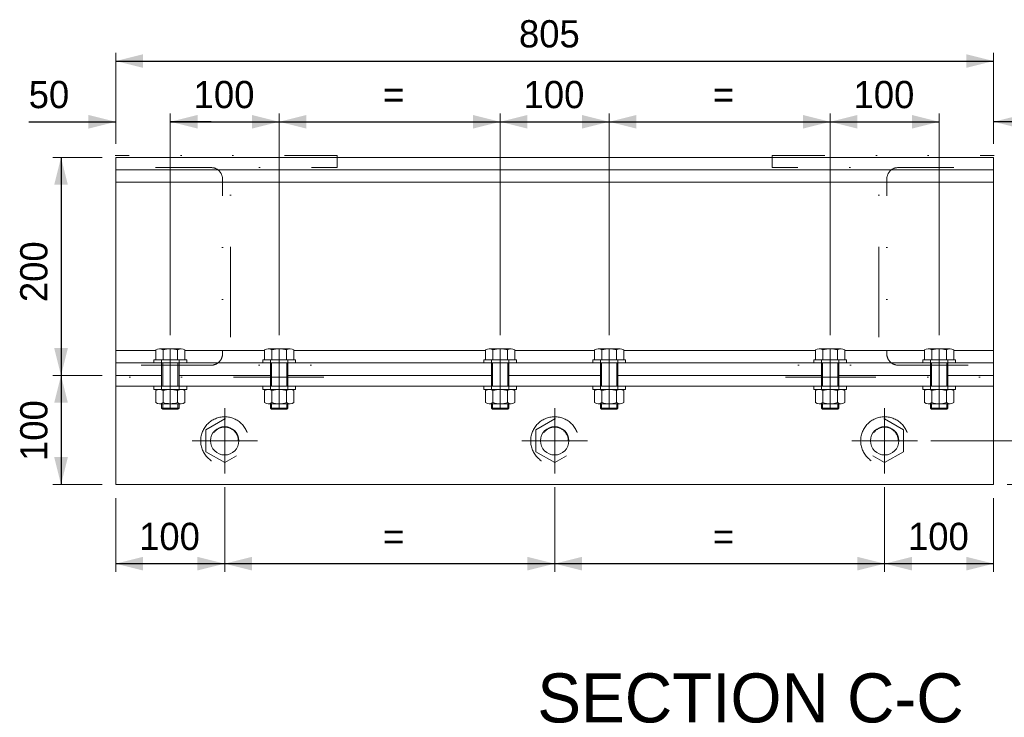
# Model space of a CAD drawing. Header units: millimetres. Extents: x -152903 to -144493, y -672002 to -666062.
# Tile 3 of 16: x -151505 to -150601, y -670699 to -670059. Entities that reach past the tile are written whole.
import ezdxf
from ezdxf.enums import TextEntityAlignment as Align

# ---------------------------------------------------------------- set-up
doc = ezdxf.new("R2010")
doc.units = ezdxf.units.MM
doc.header["$MEASUREMENT"] = 0
for name, pattern in [('DGN Style 1', [71.230208, 0.118519, -71.111688]), ('DGN Style 2', [118.519481, 71.111688, -47.407792]), ('DGN Style 4', [189.749688, 94.815584, -47.407792, 0.118519, -47.407792]), ('DGN Style 6', [225.424052, 0.118519, -47.407792, 82.963636, -47.407792, 0.118519, -47.407792])]:
    doc.linetypes.add(name, pattern=pattern)
doc.styles.add('Style-ENGINEERING', font='ENGINEERING.shx')
doc.styles.add('Style-ENGINEERING_0', font='ENGINEERING.shx')
doc.dimstyles.new('MetricMM', dxfattribs={"dimtxt": 3, "dimasz": 3, "dimexe": 1.5, "dimexo": 1.5, "dimgap": 1.5, "dimtad": 1, "dimdec": 0, "dimzin": 7, "dimtxsty": 'Style-ENGINEERING_0', "dimcen": 0.09, "dimclrd": 1, "dimclre": 1, "dimclrt": 7, "dimadec": 0, "dimazin": 3, "dimtfac": 1, "dimtdec": 0, "dimtofl": 0, "dimtmove": 0, "dimatfit": 3, "dimfxl": 1, "dimtzin": 7, "dimlwd": -1, "dimlwe": 0, "dimarcsym": 0})

# ---------------------------------------------------------------- blocks, each defined once
blk = doc.blocks.new('*D28')
at = {"color": 1, "linetype": 'Continuous', "lineweight": 0, "transparency": 16777216}
for p, q in [((-2718.99, -1141.28), (-2718.99, -1057.88)), ((-1913.59, -1141.28), (-1913.59, -1057.88))]:
    blk.add_line(p, q, dxfattribs=at)
at = {"color": 1, "linetype": 'Continuous', "transparency": 16777216}
blk.add_line((-2718.99, -1065.38), (-1913.59, -1065.38), dxfattribs=at)
at = {"color": 1, "linetype": 'Continuous', "lineweight": 0, "transparency": 16777216}
blk.add_solid([(-2693.99, -1071.63), (-2718.99, -1065.38), (-2693.99, -1059.13)], dxfattribs=at)
at = {"color": 1, "linetype": 'Continuous', "lineweight": 0, "transparency": 16777216, "extrusion": (0, 0, -1)}
blk.add_solid([(1938.59, -1059.13), (1913.59, -1065.38), (1938.59, -1071.63)], dxfattribs=at)
at = {"layer": 'Defpoints', "color": 5, "linetype": 'Continuous', "lineweight": 0, "transparency": 16777216}
for p in [(-2316.29, -1065.38), (-1913.59, -1065.38), (-2718.99, -1153.78), (-1913.59, -1153.78)]:
    blk.add_point(p, dxfattribs=at)
at = {"color": 7, "linetype": 'Continuous', "lineweight": 0, "transparency": 16777216, "style": 'Style-ENGINEERING'}
blk.add_text('805', height=25, dxfattribs=at).set_placement((-2349.07, -1040.38), align=Align.MIDDLE_LEFT)
blk = doc.blocks.new('*U59')
at = {"color": 7, "linetype": 'DGN Style 6', "lineweight": 0, "flags": 128}
blk.add_lwpolyline([(0, 19.94), (-17.31, 9.95), (-17.31, -10.04), (0, -20.04), (17.31, -10.04), (17.31, 9.95), (0, 19.94)], close=True, dxfattribs=at)
at = {"color": 7, "linetype": 'DGN Style 6', "lineweight": 0}
for radius in [22, 12.5]:
    blk.add_circle((0, -0.05), radius, dxfattribs=at)
blk = doc.blocks.new('H 203x203x46kgm')
at = {"color": 7, "linetype": 'DGN Style 6', "lineweight": 0, "flags": 128}
blk.add_lwpolyline([(101.6, 203.2), (101.6, 192.2), (13.85, 192.2, 0.414214), (3.65, 182), (3.65, 21.2, 0.414214), (13.85, 11), (101.6, 11), (101.6, 0), (-101.6, 0), (-101.6, 11), (-13.85, 11, 0.414214), (-3.65, 21.2), (-3.65, 182, 0.414214), (-13.85, 192.2), (-101.6, 192.2), (-101.6, 203.2), (101.6, 203.2)], format="xyb", close=True, dxfattribs=at)
blk = doc.blocks.new('H 203x203x46kgm_1')
at = {"color": 7, "linetype": 'DGN Style 6', "lineweight": 0, "extrusion": (0, 0, -1), "flags": 128}
blk.add_lwpolyline([(-101.6, 203.2), (-101.6, 192.2), (-13.85, 192.2, -0.414214), (-3.65, 182), (-3.65, 21.2, -0.414214), (-13.85, 11), (-101.6, 11), (-101.6, 0), (101.6, 0), (101.6, 11), (13.85, 11, -0.414214), (3.65, 21.2), (3.65, 182, -0.414214), (13.85, 192.2), (101.6, 192.2), (101.6, 203.2), (-101.6, 203.2)], format="xyb", close=True, dxfattribs=at)
blk = doc.blocks.new('*U62')
at = {"color": 7, "linetype": 'DGN Style 6', "lineweight": 0, "extrusion": (0, 0, -1), "flags": 128}
blk.add_lwpolyline([(0, 19.94), (17.31, 9.95), (17.31, -10.04), (0, -20.04), (-17.31, -10.04), (-17.31, 9.95), (0, 19.94)], close=True, dxfattribs=at)
at = {"color": 7, "linetype": 'DGN Style 6', "lineweight": 0, "extrusion": (0, 0, -1)}
for radius in [22, 12.5]:
    blk.add_circle((0, -0.05), radius, dxfattribs=at)
blk = doc.blocks.new('*U63')
at = {"color": 7, "linetype": 'DGN Style 6', "lineweight": 0, "extrusion": (0, 0, -1), "flags": 128}
blk.add_lwpolyline([(0, 19.94), (17.31, 9.95), (17.31, -10.04), (0, -20.04), (-17.31, -10.04), (-17.31, 9.95), (0, 19.94)], close=True, dxfattribs=at)
at = {"color": 7, "linetype": 'DGN Style 6', "lineweight": 0, "extrusion": (0, 0, -1)}
for radius in [22, 12.5]:
    blk.add_circle((0, -0.05), radius, dxfattribs=at)
blk = doc.blocks.new('*D64')
at = {"color": 1, "linetype": 'Continuous', "lineweight": 0, "transparency": 16777216}
for p, q in [((-2731.49, -1153.78), (-2776.63, -1153.78)), ((-2731.49, -1353.78), (-2776.63, -1353.78))]:
    blk.add_line(p, q, dxfattribs=at)
at = {"color": 1, "linetype": 'Continuous', "transparency": 16777216}
blk.add_line((-2769.13, -1153.78), (-2769.13, -1353.78), dxfattribs=at)
at = {"color": 1, "linetype": 'Continuous', "lineweight": 0, "transparency": 16777216, "extrusion": (0, 0, -1)}
blk.add_solid([(2775.38, -1178.78), (2769.13, -1153.78), (2762.88, -1178.78)], dxfattribs=at)
at = {"color": 1, "linetype": 'Continuous', "lineweight": 0, "transparency": 16777216}
blk.add_solid([(-2762.88, -1328.78), (-2769.13, -1353.78), (-2775.38, -1328.78)], dxfattribs=at)
at = {"layer": 'Defpoints', "color": 5, "linetype": 'Continuous', "lineweight": 0, "transparency": 16777216}
for p in [(-2718.99, -1153.78), (-2769.13, -1253.78), (-2769.13, -1353.78), (-2718.99, -1353.78)]:
    blk.add_point(p, dxfattribs=at)
at = {"color": 7, "linetype": 'Continuous', "lineweight": 0, "transparency": 16777216, "style": 'Style-ENGINEERING'}
blk.add_text('200', height=25, rotation=90, dxfattribs=at).set_placement((-2794.13, -1286.56), align=Align.MIDDLE_LEFT)
blk = doc.blocks.new('*D65')
at = {"color": 1, "linetype": 'Continuous', "lineweight": 0, "transparency": 16777216}
for p, q in [((-2731.49, -1353.78), (-2776.63, -1353.78)), ((-2731.49, -1453.78), (-2776.63, -1453.78))]:
    blk.add_line(p, q, dxfattribs=at)
at = {"color": 1, "linetype": 'Continuous', "transparency": 16777216}
blk.add_line((-2769.13, -1353.78), (-2769.13, -1453.78), dxfattribs=at)
at = {"color": 1, "linetype": 'Continuous', "lineweight": 0, "transparency": 16777216, "extrusion": (0, 0, -1)}
blk.add_solid([(2775.38, -1378.78), (2769.13, -1353.78), (2762.88, -1378.78)], dxfattribs=at)
at = {"color": 1, "linetype": 'Continuous', "lineweight": 0, "transparency": 16777216}
blk.add_solid([(-2762.88, -1428.78), (-2769.13, -1453.78), (-2775.38, -1428.78)], dxfattribs=at)
at = {"layer": 'Defpoints', "color": 5, "linetype": 'Continuous', "lineweight": 0, "transparency": 16777216}
for p in [(-2718.99, -1353.78), (-2769.13, -1403.78), (-2769.13, -1453.78), (-2718.99, -1453.78)]:
    blk.add_point(p, dxfattribs=at)
at = {"color": 7, "linetype": 'Continuous', "lineweight": 0, "transparency": 16777216, "style": 'Style-ENGINEERING'}
blk.add_text('100', height=25, rotation=90, dxfattribs=at).set_placement((-2794.13, -1432.32), align=Align.MIDDLE_LEFT)
blk = doc.blocks.new('*D66')
at = {"color": 1, "linetype": 'Continuous', "lineweight": 0, "transparency": 16777216}
for p, q in [((-2618.99, -1456.28), (-2618.99, -1534)), ((-2718.99, -1466.28), (-2718.99, -1534))]:
    blk.add_line(p, q, dxfattribs=at)
at = {"color": 1, "linetype": 'Continuous', "transparency": 16777216}
blk.add_line((-2718.99, -1526.5), (-2618.99, -1526.5), dxfattribs=at)
at = {"color": 1, "linetype": 'Continuous', "lineweight": 0, "transparency": 16777216}
blk.add_solid([(-2693.99, -1532.75), (-2718.99, -1526.5), (-2693.99, -1520.25)], dxfattribs=at)
at = {"color": 1, "linetype": 'Continuous', "lineweight": 0, "transparency": 16777216, "extrusion": (0, 0, -1)}
blk.add_solid([(2643.99, -1520.25), (2618.99, -1526.5), (2643.99, -1532.75)], dxfattribs=at)
at = {"layer": 'Defpoints', "color": 5, "linetype": 'Continuous', "lineweight": 0, "transparency": 16777216}
for p in [(-2618.99, -1443.78), (-2718.99, -1453.78), (-2668.99, -1526.5), (-2618.99, -1526.5)]:
    blk.add_point(p, dxfattribs=at)
at = {"color": 7, "linetype": 'Continuous', "lineweight": 0, "transparency": 16777216, "style": 'Style-ENGINEERING'}
blk.add_text('100', height=25, dxfattribs=at).set_placement((-2697.53, -1501.5), align=Align.MIDDLE_LEFT)
blk = doc.blocks.new('*D67')
at = {"color": 1, "linetype": 'Continuous', "lineweight": 0, "transparency": 16777216}
for p, q in [((-2618.99, -1456.28), (-2618.99, -1534)), ((-2316.29, -1456.28), (-2316.29, -1534))]:
    blk.add_line(p, q, dxfattribs=at)
at = {"color": 1, "linetype": 'Continuous', "transparency": 16777216}
blk.add_line((-2618.99, -1526.5), (-2316.29, -1526.5), dxfattribs=at)
at = {"color": 1, "linetype": 'Continuous', "lineweight": 0, "transparency": 16777216}
blk.add_solid([(-2593.99, -1532.75), (-2618.99, -1526.5), (-2593.99, -1520.25)], dxfattribs=at)
at = {"color": 1, "linetype": 'Continuous', "lineweight": 0, "transparency": 16777216, "extrusion": (0, 0, -1)}
blk.add_solid([(2341.29, -1520.25), (2316.29, -1526.5), (2341.29, -1532.75)], dxfattribs=at)
at = {"layer": 'Defpoints', "color": 5, "linetype": 'Continuous', "lineweight": 0, "transparency": 16777216}
for p in [(-2618.99, -1443.78), (-2316.29, -1443.78), (-2467.64, -1526.5), (-2316.29, -1526.5)]:
    blk.add_point(p, dxfattribs=at)
at = {"color": 7, "linetype": 'Continuous', "lineweight": 0, "transparency": 16777216, "style": 'Style-ENGINEERING'}
blk.add_text('=', height=25, dxfattribs=at).set_placement((-2473.74, -1501.5), align=Align.MIDDLE_LEFT)
blk = doc.blocks.new('*D68')
at = {"color": 1, "linetype": 'Continuous', "lineweight": 0, "transparency": 16777216}
for p, q in [((-2316.29, -1456.28), (-2316.29, -1534)), ((-2013.59, -1456.28), (-2013.59, -1534))]:
    blk.add_line(p, q, dxfattribs=at)
at = {"color": 1, "linetype": 'Continuous', "transparency": 16777216}
blk.add_line((-2316.29, -1526.5), (-2013.59, -1526.5), dxfattribs=at)
at = {"color": 1, "linetype": 'Continuous', "lineweight": 0, "transparency": 16777216}
blk.add_solid([(-2291.29, -1532.75), (-2316.29, -1526.5), (-2291.29, -1520.25)], dxfattribs=at)
at = {"color": 1, "linetype": 'Continuous', "lineweight": 0, "transparency": 16777216, "extrusion": (0, 0, -1)}
blk.add_solid([(2038.59, -1520.25), (2013.59, -1526.5), (2038.59, -1532.75)], dxfattribs=at)
at = {"layer": 'Defpoints', "color": 5, "linetype": 'Continuous', "lineweight": 0, "transparency": 16777216}
for p in [(-2316.29, -1443.78), (-2013.59, -1443.78), (-2164.94, -1526.5), (-2013.59, -1526.5)]:
    blk.add_point(p, dxfattribs=at)
at = {"color": 7, "linetype": 'Continuous', "lineweight": 0, "transparency": 16777216, "style": 'Style-ENGINEERING'}
blk.add_text('=', height=25, dxfattribs=at).set_placement((-2171.04, -1501.5), align=Align.MIDDLE_LEFT)
blk = doc.blocks.new('*D69')
at = {"color": 1, "linetype": 'Continuous', "lineweight": 0, "transparency": 16777216}
for p, q in [((-2013.59, -1456.28), (-2013.59, -1534)), ((-1913.59, -1466.28), (-1913.59, -1534))]:
    blk.add_line(p, q, dxfattribs=at)
at = {"color": 1, "linetype": 'Continuous', "transparency": 16777216}
blk.add_line((-2013.59, -1526.5), (-1913.59, -1526.5), dxfattribs=at)
at = {"color": 1, "linetype": 'Continuous', "lineweight": 0, "transparency": 16777216}
blk.add_solid([(-1988.59, -1532.75), (-2013.59, -1526.5), (-1988.59, -1520.25)], dxfattribs=at)
at = {"color": 1, "linetype": 'Continuous', "lineweight": 0, "transparency": 16777216, "extrusion": (0, 0, -1)}
blk.add_solid([(1938.59, -1520.25), (1913.59, -1526.5), (1938.59, -1532.75)], dxfattribs=at)
at = {"layer": 'Defpoints', "color": 5, "linetype": 'Continuous', "lineweight": 0, "transparency": 16777216}
for p in [(-2013.59, -1443.78), (-1913.59, -1453.78), (-1963.59, -1526.5), (-1913.59, -1526.5)]:
    blk.add_point(p, dxfattribs=at)
at = {"color": 7, "linetype": 'Continuous', "lineweight": 0, "transparency": 16777216, "style": 'Style-ENGINEERING'}
blk.add_text('100', height=25, dxfattribs=at).set_placement((-1992.13, -1501.5), align=Align.MIDDLE_LEFT)
blk = doc.blocks.new('*D70')
at = {"color": 1, "linetype": 'Continuous', "transparency": 16777216}
for p, q in [((-1849.88, -1340.48), (-1849.88, -1413.78)), ((-1849.88, -1491.28), (-1849.88, -1453.78))]:
    blk.add_line(p, q, dxfattribs=at)
at = {"color": 1, "linetype": 'Continuous', "lineweight": 0, "transparency": 16777216}
for p, q in [((-1971.09, -1413.78), (-1842.38, -1413.78)), ((-1901.09, -1453.78), (-1842.38, -1453.78))]:
    blk.add_line(p, q, dxfattribs=at)
blk.add_solid([(-1843.63, -1388.78), (-1849.88, -1413.78), (-1856.13, -1388.78)], dxfattribs=at)
at = {"color": 1, "linetype": 'Continuous', "lineweight": 0, "transparency": 16777216, "extrusion": (0, 0, -1)}
blk.add_solid([(1856.13, -1478.78), (1849.88, -1453.78), (1843.63, -1478.78)], dxfattribs=at)
at = {"layer": 'Defpoints', "color": 5, "linetype": 'Continuous', "lineweight": 0, "transparency": 16777216}
for p in [(-1849.88, -1360.95), (-1983.59, -1413.78), (-1849.88, -1413.78), (-1913.59, -1453.78)]:
    blk.add_point(p, dxfattribs=at)
at = {"color": 7, "linetype": 'Continuous', "lineweight": 0, "transparency": 16777216, "style": 'Style-ENGINEERING'}
blk.add_text('40', height=25, rotation=90, dxfattribs=at).set_placement((-1874.88, -1381.42), align=Align.MIDDLE_LEFT)
blk = doc.blocks.new('*D71')
at = {"color": 1, "linetype": 'Continuous', "lineweight": 0, "transparency": 16777216}
for p, q in [((-2718.99, -1141.28), (-2718.99, -1113.61)), ((-2668.89, -1316.87), (-2668.89, -1113.61))]:
    blk.add_line(p, q, dxfattribs=at)
at = {"color": 1, "linetype": 'Continuous', "transparency": 16777216}
for p, q in [((-2798.82, -1121.11), (-2718.99, -1121.11)), ((-2631.39, -1121.11), (-2668.89, -1121.11))]:
    blk.add_line(p, q, dxfattribs=at)
at = {"color": 1, "linetype": 'Continuous', "lineweight": 0, "transparency": 16777216, "extrusion": (0, 0, -1)}
blk.add_solid([(2743.99, -1114.86), (2718.99, -1121.11), (2743.99, -1127.36)], dxfattribs=at)
at = {"color": 1, "linetype": 'Continuous', "lineweight": 0, "transparency": 16777216}
blk.add_solid([(-2643.89, -1127.36), (-2668.89, -1121.11), (-2643.89, -1114.86)], dxfattribs=at)
at = {"layer": 'Defpoints', "color": 5, "linetype": 'Continuous', "lineweight": 0, "transparency": 16777216}
for p in [(-2778.35, -1121.11), (-2668.89, -1121.11), (-2718.99, -1153.78), (-2668.89, -1329.37)]:
    blk.add_point(p, dxfattribs=at)
at = {"color": 7, "linetype": 'Continuous', "lineweight": 0, "transparency": 16777216, "style": 'Style-ENGINEERING'}
blk.add_text('50', height=25, dxfattribs=at).set_placement((-2798.82, -1096.11), align=Align.MIDDLE_LEFT)
blk = doc.blocks.new('*D72')
at = {"color": 1, "linetype": 'Continuous', "lineweight": 0, "transparency": 16777216}
for p, q in [((-1963.59, -1316.88), (-1963.59, -1113.61)), ((-1913.59, -1141.28), (-1913.59, -1113.61))]:
    blk.add_line(p, q, dxfattribs=at)
at = {"color": 1, "linetype": 'Continuous', "transparency": 16777216}
for p, q in [((-2001.09, -1121.11), (-1963.59, -1121.11)), ((-1842.68, -1121.11), (-1913.59, -1121.11))]:
    blk.add_line(p, q, dxfattribs=at)
at = {"color": 1, "linetype": 'Continuous', "lineweight": 0, "transparency": 16777216, "extrusion": (0, 0, -1)}
blk.add_solid([(1988.59, -1114.86), (1963.59, -1121.11), (1988.59, -1127.36)], dxfattribs=at)
at = {"color": 1, "linetype": 'Continuous', "lineweight": 0, "transparency": 16777216}
blk.add_solid([(-1888.59, -1127.36), (-1913.59, -1121.11), (-1888.59, -1114.86)], dxfattribs=at)
at = {"layer": 'Defpoints', "color": 5, "linetype": 'Continuous', "lineweight": 0, "transparency": 16777216}
for p in [(-1963.59, -1121.11), (-1863.15, -1121.11), (-1913.59, -1153.78), (-1963.59, -1329.38)]:
    blk.add_point(p, dxfattribs=at)
at = {"color": 7, "linetype": 'Continuous', "lineweight": 0, "transparency": 16777216, "style": 'Style-ENGINEERING'}
blk.add_text('50', height=25, dxfattribs=at).set_placement((-1883.62, -1096.11), align=Align.MIDDLE_LEFT)
blk = doc.blocks.new('*D73')
at = {"color": 1, "linetype": 'Continuous', "lineweight": 0, "transparency": 16777216}
for p, q in [((-2668.89, -1316.87), (-2668.89, -1113.61)), ((-2568.99, -1316.88), (-2568.99, -1113.61))]:
    blk.add_line(p, q, dxfattribs=at)
at = {"color": 1, "linetype": 'Continuous', "transparency": 16777216}
blk.add_line((-2668.89, -1121.11), (-2568.99, -1121.11), dxfattribs=at)
at = {"color": 1, "linetype": 'Continuous', "lineweight": 0, "transparency": 16777216}
blk.add_solid([(-2643.89, -1127.36), (-2668.89, -1121.11), (-2643.89, -1114.86)], dxfattribs=at)
at = {"color": 1, "linetype": 'Continuous', "lineweight": 0, "transparency": 16777216, "extrusion": (0, 0, -1)}
blk.add_solid([(2593.99, -1114.86), (2568.99, -1121.11), (2593.99, -1127.36)], dxfattribs=at)
at = {"layer": 'Defpoints', "color": 5, "linetype": 'Continuous', "lineweight": 0, "transparency": 16777216}
for p in [(-2618.94, -1121.11), (-2568.99, -1121.11), (-2668.89, -1329.37), (-2568.99, -1329.38)]:
    blk.add_point(p, dxfattribs=at)
at = {"color": 7, "linetype": 'Continuous', "lineweight": 0, "transparency": 16777216, "style": 'Style-ENGINEERING'}
blk.add_text('100', height=25, dxfattribs=at).set_placement((-2647.48, -1096.11), align=Align.MIDDLE_LEFT)
blk = doc.blocks.new('*D74')
at = {"color": 1, "linetype": 'Continuous', "lineweight": 0, "transparency": 16777216}
for p, q in [((-2568.99, -1316.88), (-2568.99, -1113.61)), ((-2366.29, -1316.88), (-2366.29, -1113.61))]:
    blk.add_line(p, q, dxfattribs=at)
at = {"color": 1, "linetype": 'Continuous', "transparency": 16777216}
blk.add_line((-2568.99, -1121.11), (-2366.29, -1121.11), dxfattribs=at)
at = {"color": 1, "linetype": 'Continuous', "lineweight": 0, "transparency": 16777216}
blk.add_solid([(-2543.99, -1127.36), (-2568.99, -1121.11), (-2543.99, -1114.86)], dxfattribs=at)
at = {"color": 1, "linetype": 'Continuous', "lineweight": 0, "transparency": 16777216, "extrusion": (0, 0, -1)}
blk.add_solid([(2391.29, -1114.86), (2366.29, -1121.11), (2391.29, -1127.36)], dxfattribs=at)
at = {"layer": 'Defpoints', "color": 5, "linetype": 'Continuous', "lineweight": 0, "transparency": 16777216}
for p in [(-2467.64, -1121.11), (-2366.29, -1121.11), (-2568.99, -1329.38), (-2366.29, -1329.38)]:
    blk.add_point(p, dxfattribs=at)
at = {"color": 7, "linetype": 'Continuous', "lineweight": 0, "transparency": 16777216, "style": 'Style-ENGINEERING'}
blk.add_text('=', height=25, dxfattribs=at).set_placement((-2473.74, -1096.11), align=Align.MIDDLE_LEFT)
blk = doc.blocks.new('*D75')
at = {"color": 1, "linetype": 'Continuous', "lineweight": 0, "transparency": 16777216}
for p, q in [((-2366.29, -1316.88), (-2366.29, -1113.61)), ((-2266.29, -1316.88), (-2266.29, -1113.61))]:
    blk.add_line(p, q, dxfattribs=at)
at = {"color": 1, "linetype": 'Continuous', "transparency": 16777216}
blk.add_line((-2366.29, -1121.11), (-2266.29, -1121.11), dxfattribs=at)
at = {"color": 1, "linetype": 'Continuous', "lineweight": 0, "transparency": 16777216}
blk.add_solid([(-2341.29, -1127.36), (-2366.29, -1121.11), (-2341.29, -1114.86)], dxfattribs=at)
at = {"color": 1, "linetype": 'Continuous', "lineweight": 0, "transparency": 16777216, "extrusion": (0, 0, -1)}
blk.add_solid([(2291.29, -1114.86), (2266.29, -1121.11), (2291.29, -1127.36)], dxfattribs=at)
at = {"layer": 'Defpoints', "color": 5, "linetype": 'Continuous', "lineweight": 0, "transparency": 16777216}
for p in [(-2316.29, -1121.11), (-2266.29, -1121.11), (-2366.29, -1329.38), (-2266.29, -1329.38)]:
    blk.add_point(p, dxfattribs=at)
at = {"color": 7, "linetype": 'Continuous', "lineweight": 0, "transparency": 16777216, "style": 'Style-ENGINEERING'}
blk.add_text('100', height=25, dxfattribs=at).set_placement((-2344.83, -1096.11), align=Align.MIDDLE_LEFT)
blk = doc.blocks.new('*D76')
at = {"color": 1, "linetype": 'Continuous', "lineweight": 0, "transparency": 16777216}
for p, q in [((-2266.29, -1316.88), (-2266.29, -1113.61)), ((-2063.59, -1316.88), (-2063.59, -1113.61))]:
    blk.add_line(p, q, dxfattribs=at)
at = {"color": 1, "linetype": 'Continuous', "transparency": 16777216}
blk.add_line((-2266.29, -1121.11), (-2063.59, -1121.11), dxfattribs=at)
at = {"color": 1, "linetype": 'Continuous', "lineweight": 0, "transparency": 16777216}
blk.add_solid([(-2241.29, -1127.36), (-2266.29, -1121.11), (-2241.29, -1114.86)], dxfattribs=at)
at = {"color": 1, "linetype": 'Continuous', "lineweight": 0, "transparency": 16777216, "extrusion": (0, 0, -1)}
blk.add_solid([(2088.59, -1114.86), (2063.59, -1121.11), (2088.59, -1127.36)], dxfattribs=at)
at = {"layer": 'Defpoints', "color": 5, "linetype": 'Continuous', "lineweight": 0, "transparency": 16777216}
for p in [(-2164.94, -1121.11), (-2063.59, -1121.11), (-2266.29, -1329.38), (-2063.59, -1329.38)]:
    blk.add_point(p, dxfattribs=at)
at = {"color": 7, "linetype": 'Continuous', "lineweight": 0, "transparency": 16777216, "style": 'Style-ENGINEERING'}
blk.add_text('=', height=25, dxfattribs=at).set_placement((-2171.04, -1096.11), align=Align.MIDDLE_LEFT)
blk = doc.blocks.new('*D77')
at = {"color": 1, "linetype": 'Continuous', "lineweight": 0, "transparency": 16777216}
for p, q in [((-2063.59, -1316.88), (-2063.59, -1113.61)), ((-1963.59, -1316.88), (-1963.59, -1113.61))]:
    blk.add_line(p, q, dxfattribs=at)
at = {"color": 1, "linetype": 'Continuous', "transparency": 16777216}
blk.add_line((-2063.59, -1121.11), (-1963.59, -1121.11), dxfattribs=at)
at = {"color": 1, "linetype": 'Continuous', "lineweight": 0, "transparency": 16777216}
blk.add_solid([(-2038.59, -1127.36), (-2063.59, -1121.11), (-2038.59, -1114.86)], dxfattribs=at)
at = {"color": 1, "linetype": 'Continuous', "lineweight": 0, "transparency": 16777216, "extrusion": (0, 0, -1)}
blk.add_solid([(1988.59, -1114.86), (1963.59, -1121.11), (1988.59, -1127.36)], dxfattribs=at)
at = {"layer": 'Defpoints', "color": 5, "linetype": 'Continuous', "lineweight": 0, "transparency": 16777216}
for p in [(-2013.59, -1121.11), (-1963.59, -1121.11), (-2063.59, -1329.38), (-1963.59, -1329.38)]:
    blk.add_point(p, dxfattribs=at)
at = {"color": 7, "linetype": 'Continuous', "lineweight": 0, "transparency": 16777216, "style": 'Style-ENGINEERING'}
blk.add_text('100', height=25, dxfattribs=at).set_placement((-2042.13, -1096.11), align=Align.MIDDLE_LEFT)
blk = doc.blocks.new('*U8')
at = {"color": 7, "linetype": 'Continuous', "lineweight": 0}
for p, q in [((-1913.59, -1153.78), (-2718.99, -1153.78)), ((-2718.99, -1153.78), (-2718.99, -1353.78)), ((-1913.59, -1153.78), (-1913.59, -1353.78)), ((-1913.59, -1165.18), (-2718.99, -1165.18)), ((-2675.58, -1329.37), (-2675.58, -1339.37)), ((-2662.21, -1329.37), (-2662.21, -1339.37)), ((-2575.68, -1329.38), (-2575.68, -1339.38)), ((-2562.31, -1329.38), (-2562.31, -1339.38)), ((-2372.98, -1329.38), (-2372.98, -1339.38)), ((-2359.61, -1329.38), (-2359.61, -1339.38)), ((-2272.98, -1329.38), (-2272.98, -1339.38)), ((-2259.61, -1329.38), (-2259.61, -1339.38)), ((-2070.28, -1329.38), (-2070.28, -1339.38)), ((-2056.91, -1329.38), (-2056.91, -1339.38)), ((-1970.28, -1329.38), (-1970.28, -1339.38)), ((-1956.91, -1329.38), (-1956.91, -1339.38)), ((-1913.59, -1342.38), (-2718.99, -1342.38)), ((-2676.89, -1342.37), (-2676.89, -1363.77)), ((-2660.89, -1342.37), (-2660.89, -1363.77)), ((-2576.99, -1342.38), (-2576.99, -1363.78)), ((-2560.99, -1342.38), (-2560.99, -1363.78)), ((-2374.29, -1342.38), (-2374.29, -1363.78)), ((-2358.29, -1342.38), (-2358.29, -1363.78)), ((-2274.29, -1342.38), (-2274.29, -1363.78)), ((-2258.29, -1342.38), (-2258.29, -1363.78)), ((-2071.59, -1342.38), (-2071.59, -1363.78)), ((-2055.59, -1342.38), (-2055.59, -1363.78)), ((-1971.59, -1342.38), (-1971.59, -1363.78)), ((-1955.59, -1342.38), (-1955.59, -1363.78)), ((-2676.89, -1353.77), (-2718.99, -1353.78)), ((-2576.99, -1353.78), (-2660.89, -1353.77)), ((-2374.29, -1353.78), (-2560.99, -1353.78)), ((-2274.29, -1353.78), (-2358.29, -1353.78)), ((-2071.59, -1353.78), (-2258.29, -1353.78)), ((-1971.59, -1353.78), (-2055.59, -1353.78)), ((-1913.59, -1353.78), (-1955.59, -1353.78)), ((-2682.27, -1367.76), (-2682.27, -1378.79)), ((-2675.58, -1366.77), (-2675.58, -1378.79)), ((-2662.21, -1366.77), (-2662.21, -1378.79)), ((-2655.52, -1378.79), (-2655.52, -1367.76)), ((-2582.37, -1367.77), (-2582.37, -1378.8)), ((-2575.68, -1366.78), (-2575.68, -1378.8)), ((-2562.31, -1366.78), (-2562.31, -1378.8)), ((-2555.62, -1378.8), (-2555.62, -1367.77)), ((-2379.67, -1367.77), (-2379.67, -1378.8)), ((-2372.98, -1366.78), (-2372.98, -1378.8)), ((-2359.61, -1366.78), (-2359.61, -1378.8)), ((-2352.92, -1378.8), (-2352.92, -1367.77)), ((-2279.67, -1367.77), (-2279.67, -1378.8)), ((-2272.98, -1366.78), (-2272.98, -1378.8)), ((-2259.61, -1366.78), (-2259.61, -1378.8)), ((-2252.92, -1378.8), (-2252.92, -1367.77)), ((-2076.97, -1367.77), (-2076.97, -1378.8)), ((-2070.28, -1366.78), (-2070.28, -1378.8)), ((-2056.91, -1366.78), (-2056.91, -1378.8)), ((-2050.22, -1378.8), (-2050.22, -1367.77)), ((-1976.97, -1367.77), (-1976.97, -1378.8)), ((-1970.28, -1366.78), (-1970.28, -1378.8)), ((-1956.91, -1366.78), (-1956.91, -1378.8)), ((-1950.22, -1378.8), (-1950.22, -1367.77)), ((-2676.89, -1379.77), (-2676.89, -1383.77)), ((-2660.89, -1379.77), (-2660.89, -1383.77)), ((-2576.99, -1379.78), (-2576.99, -1383.78)), ((-2560.99, -1379.78), (-2560.99, -1383.78)), ((-2374.29, -1379.78), (-2374.29, -1383.78)), ((-2358.29, -1379.78), (-2358.29, -1383.78)), ((-2274.29, -1379.78), (-2274.29, -1383.78)), ((-2258.29, -1379.78), (-2258.29, -1383.78)), ((-2071.59, -1379.78), (-2071.59, -1383.78)), ((-2055.59, -1379.78), (-2055.59, -1383.78)), ((-1971.59, -1379.78), (-1971.59, -1383.78)), ((-1955.59, -1379.78), (-1955.59, -1383.78)), ((-2676.89, -1383.77), (-2675.89, -1384.77)), ((-2661.89, -1384.77), (-2675.89, -1384.77)), ((-2661.89, -1384.77), (-2660.89, -1383.77)), ((-2576.99, -1383.78), (-2575.99, -1384.78)), ((-2561.99, -1384.78), (-2575.99, -1384.78)), ((-2561.99, -1384.78), (-2560.99, -1383.78)), ((-2374.29, -1383.78), (-2373.29, -1384.78)), ((-2359.29, -1384.78), (-2373.29, -1384.78)), ((-2359.29, -1384.78), (-2358.29, -1383.78)), ((-2274.29, -1383.78), (-2273.29, -1384.78)), ((-2259.29, -1384.78), (-2273.29, -1384.78)), ((-2259.29, -1384.78), (-2258.29, -1383.78)), ((-2071.59, -1383.78), (-2070.59, -1384.78)), ((-2056.59, -1384.78), (-2070.59, -1384.78)), ((-2056.59, -1384.78), (-2055.59, -1383.78)), ((-1971.59, -1383.78), (-1970.59, -1384.78)), ((-1956.59, -1384.78), (-1970.59, -1384.78)), ((-1956.59, -1384.78), (-1955.59, -1383.78))]:
    blk.add_line(p, q, dxfattribs=at)
at = {"color": 1, "linetype": 'DGN Style 4', "lineweight": 0}
for p, q in [((-2668.89, -1329.37), (-2668.89, -1384.77)), ((-2568.99, -1329.38), (-2568.99, -1384.78)), ((-2366.29, -1329.38), (-2366.29, -1384.78)), ((-2266.29, -1329.38), (-2266.29, -1384.78)), ((-2063.59, -1329.38), (-2063.59, -1384.78)), ((-1963.59, -1329.38), (-1963.59, -1384.78)), ((-2618.99, -1383.78), (-2618.99, -1443.78)), ((-2316.29, -1383.78), (-2316.29, -1443.78)), ((-2013.59, -1383.78), (-2013.59, -1443.78)), ((-2648.99, -1413.78), (-2588.99, -1413.78)), ((-2346.29, -1413.78), (-2286.29, -1413.78)), ((-1983.59, -1413.78), (-2043.59, -1413.78))]:
    blk.add_line(p, q, dxfattribs=at)
at = {"color": 7, "linetype": 'DGN Style 2', "lineweight": 0}
for p, q in [((-2676.89, -1339.37), (-2676.89, -1342.37)), ((-2675.89, -1342.37), (-2675.89, -1363.77)), ((-2661.89, -1342.37), (-2661.89, -1363.77)), ((-2660.89, -1339.37), (-2660.89, -1342.37)), ((-2576.99, -1339.38), (-2576.99, -1342.38)), ((-2575.99, -1342.38), (-2575.99, -1363.78)), ((-2561.99, -1342.38), (-2561.99, -1363.78)), ((-2560.99, -1339.38), (-2560.99, -1342.38)), ((-2374.29, -1339.38), (-2374.29, -1342.38)), ((-2373.29, -1342.38), (-2373.29, -1363.78)), ((-2359.29, -1342.38), (-2359.29, -1363.78)), ((-2358.29, -1339.38), (-2358.29, -1342.38)), ((-2274.29, -1339.38), (-2274.29, -1342.38)), ((-2273.29, -1342.38), (-2273.29, -1363.78)), ((-2259.29, -1342.38), (-2259.29, -1363.78)), ((-2258.29, -1339.38), (-2258.29, -1342.38)), ((-2071.59, -1339.38), (-2071.59, -1342.38)), ((-2070.59, -1342.38), (-2070.59, -1363.78)), ((-2056.59, -1342.38), (-2056.59, -1363.78)), ((-2055.59, -1339.38), (-2055.59, -1342.38)), ((-1971.59, -1339.38), (-1971.59, -1342.38)), ((-1970.59, -1342.38), (-1970.59, -1363.78)), ((-1956.59, -1342.38), (-1956.59, -1363.78)), ((-1955.59, -1339.38), (-1955.59, -1342.38)), ((-2676.89, -1363.77), (-2676.89, -1366.77)), ((-2660.89, -1363.77), (-2660.89, -1366.77)), ((-2576.99, -1363.78), (-2576.99, -1366.78)), ((-2560.99, -1363.78), (-2560.99, -1366.78)), ((-2374.29, -1363.78), (-2374.29, -1366.78)), ((-2358.29, -1363.78), (-2358.29, -1366.78)), ((-2274.29, -1363.78), (-2274.29, -1366.78)), ((-2258.29, -1363.78), (-2258.29, -1366.78)), ((-2071.59, -1363.78), (-2071.59, -1366.78)), ((-2055.59, -1363.78), (-2055.59, -1366.78)), ((-1971.59, -1363.78), (-1971.59, -1366.78)), ((-1955.59, -1363.78), (-1955.59, -1366.78)), ((-2675.89, -1379.77), (-2675.89, -1384.77)), ((-2661.89, -1379.77), (-2661.89, -1384.77)), ((-2575.99, -1379.78), (-2575.99, -1384.78)), ((-2561.99, -1379.78), (-2561.99, -1384.78)), ((-2373.29, -1379.78), (-2373.29, -1384.78)), ((-2359.29, -1379.78), (-2359.29, -1384.78)), ((-2273.29, -1379.78), (-2273.29, -1384.78)), ((-2259.29, -1379.78), (-2259.29, -1384.78)), ((-2070.59, -1379.78), (-2070.59, -1384.78)), ((-2056.59, -1379.78), (-2056.59, -1384.78)), ((-1970.59, -1379.78), (-1970.59, -1384.78)), ((-1956.59, -1379.78), (-1956.59, -1384.78)), ((-2660.89, -1383.77), (-2676.89, -1383.77)), ((-2560.99, -1383.78), (-2576.99, -1383.78)), ((-2358.29, -1383.78), (-2374.29, -1383.78)), ((-2258.29, -1383.78), (-2274.29, -1383.78)), ((-2055.59, -1383.78), (-2071.59, -1383.78)), ((-1955.59, -1383.78), (-1971.59, -1383.78))]:
    blk.add_line(p, q, dxfattribs=at)
at = {"color": 3, "linetype": 'Continuous', "lineweight": 0}
for p, q in [((-2718.99, -1453.78), (-2718.99, -1353.78)), ((-1913.59, -1353.78), (-1913.59, -1453.78)), ((-1913.59, -1363.78), (-2718.99, -1363.78)), ((-1913.59, -1453.78), (-2718.99, -1453.78))]:
    blk.add_line(p, q, dxfattribs=at)
at = {"color": 7, "linetype": 'Continuous', "lineweight": 0, "flags": 128}
for points in [[(-2718.99, -1176.58), (-1913.59, -1176.58)], [(-2682.27, -1330.97), (-2718.99, -1330.98)], [(-2682.27, -1330.36), (-2682.27, -1339.37), (-2655.52, -1339.37), (-2655.52, -1330.36)], [(-2658.86, -1329.37), (-2678.92, -1329.37)], [(-2582.37, -1330.98), (-2655.52, -1330.97)], [(-2582.37, -1330.37), (-2582.37, -1339.38), (-2555.62, -1339.38), (-2555.62, -1330.37)], [(-2558.96, -1329.38), (-2579.02, -1329.38)], [(-2379.67, -1330.98), (-2555.62, -1330.98)], [(-2379.67, -1330.37), (-2379.67, -1339.38), (-2352.92, -1339.38), (-2352.92, -1330.37)], [(-2356.26, -1329.38), (-2376.32, -1329.38)], [(-2279.67, -1330.98), (-2352.92, -1330.98)], [(-2279.67, -1330.37), (-2279.67, -1339.38), (-2252.92, -1339.38), (-2252.92, -1330.37)], [(-2256.26, -1329.38), (-2276.32, -1329.38)], [(-2076.97, -1330.98), (-2252.92, -1330.98)], [(-2076.97, -1330.37), (-2076.97, -1339.38), (-2050.22, -1339.38), (-2050.22, -1330.37)], [(-2053.56, -1329.38), (-2073.62, -1329.38)], [(-1976.97, -1330.98), (-2050.22, -1330.98)], [(-1976.97, -1330.37), (-1976.97, -1339.38), (-1950.22, -1339.38), (-1950.22, -1330.37)], [(-1953.56, -1329.38), (-1973.62, -1329.38)], [(-1913.59, -1330.98), (-1950.22, -1330.98)], [(-2658.86, -1366.77), (-2678.92, -1366.77)], [(-2558.96, -1366.78), (-2579.02, -1366.78)], [(-2356.26, -1366.78), (-2376.32, -1366.78)], [(-2256.26, -1366.78), (-2276.32, -1366.78)], [(-2053.56, -1366.78), (-2073.62, -1366.78)], [(-1953.56, -1366.78), (-1973.62, -1366.78)], [(-2658.86, -1379.77), (-2678.92, -1379.77)], [(-2558.96, -1379.78), (-2579.02, -1379.78)], [(-2356.26, -1379.78), (-2376.32, -1379.78)], [(-2256.26, -1379.78), (-2276.32, -1379.78)], [(-2053.56, -1379.78), (-2073.62, -1379.78)], [(-1953.56, -1379.78), (-1973.62, -1379.78)]]:
    blk.add_lwpolyline(points, dxfattribs=at)
for points in [[(-2683.89, -1339.37), (-2683.89, -1342.37), (-2653.89, -1342.37), (-2653.89, -1339.37), (-2683.89, -1339.37)], [(-2583.99, -1339.38), (-2583.99, -1342.38), (-2553.99, -1342.38), (-2553.99, -1339.38), (-2583.99, -1339.38)], [(-2381.29, -1339.38), (-2381.29, -1342.38), (-2351.29, -1342.38), (-2351.29, -1339.38), (-2381.29, -1339.38)], [(-2281.29, -1339.38), (-2281.29, -1342.38), (-2251.29, -1342.38), (-2251.29, -1339.38), (-2281.29, -1339.38)], [(-2078.59, -1339.38), (-2078.59, -1342.38), (-2048.59, -1342.38), (-2048.59, -1339.38), (-2078.59, -1339.38)], [(-1978.59, -1339.38), (-1978.59, -1342.38), (-1948.59, -1342.38), (-1948.59, -1339.38), (-1978.59, -1339.38)], [(-2683.89, -1363.77), (-2683.89, -1366.77), (-2653.89, -1366.77), (-2653.89, -1363.77), (-2683.89, -1363.77)], [(-2583.99, -1363.78), (-2583.99, -1366.78), (-2553.99, -1366.78), (-2553.99, -1363.78), (-2583.99, -1363.78)], [(-2381.29, -1363.78), (-2381.29, -1366.78), (-2351.29, -1366.78), (-2351.29, -1363.78), (-2381.29, -1363.78)], [(-2281.29, -1363.78), (-2281.29, -1366.78), (-2251.29, -1366.78), (-2251.29, -1363.78), (-2281.29, -1363.78)], [(-2078.59, -1363.78), (-2078.59, -1366.78), (-2048.59, -1366.78), (-2048.59, -1363.78), (-2078.59, -1363.78)], [(-1978.59, -1363.78), (-1978.59, -1366.78), (-1948.59, -1366.78), (-1948.59, -1363.78), (-1978.59, -1363.78)]]:
    blk.add_lwpolyline(points, close=True, dxfattribs=at)
at = {"color": 7, "linetype": 'Continuous', "lineweight": 0}
for centre in [(-2618.99, -1413.78), (-2316.29, -1413.78), (-2013.59, -1413.78)]:
    blk.add_circle(centre, 13, dxfattribs=at)
for centre, radius, start, end in [((-2678.92, -1335.53), 6.16, 57.13277, 122.86723), ((-2579.02, -1335.54), 6.16, 57.13277, 122.86723), ((-2376.32, -1335.54), 6.16, 57.13277, 122.86723), ((-2276.32, -1335.54), 6.16, 57.13277, 122.86723), ((-2073.62, -1335.54), 6.16, 57.13277, 122.86723), ((-1973.62, -1335.54), 6.16, 57.13277, 122.86723), ((-2678.92, -1372.93), 6.16, 57.13277, 122.86723), ((-2579.02, -1372.94), 6.16, 57.13277, 122.86723), ((-2376.32, -1372.94), 6.16, 57.13277, 122.86723), ((-2276.32, -1372.94), 6.16, 57.13277, 122.86723), ((-2073.62, -1372.94), 6.16, 57.13277, 122.86723), ((-1973.62, -1372.94), 6.16, 57.13277, 122.86723), ((-2668.89, -1356.61), 23.17, 253.22135, 286.77865), ((-2658.86, -1373.61), 6.16, 237.13277, 302.86723), ((-2568.99, -1356.62), 23.17, 253.22135, 286.77865), ((-2558.96, -1373.62), 6.16, 237.13277, 302.86723), ((-2366.29, -1356.62), 23.17, 253.22135, 286.77865), ((-2356.26, -1373.62), 6.16, 237.13277, 302.86723), ((-2266.29, -1356.62), 23.17, 253.22135, 286.77865), ((-2256.26, -1373.62), 6.16, 237.13277, 302.86723), ((-2063.59, -1356.62), 23.17, 253.22135, 286.77865), ((-2053.56, -1373.62), 6.16, 237.13277, 302.86723), ((-1963.59, -1356.62), 23.17, 253.22135, 286.77865), ((-1953.56, -1373.62), 6.16, 237.13277, 302.86723)]:
    blk.add_arc(centre, radius, start, end, dxfattribs=at)
at = {"color": 7, "linetype": 'Continuous', "lineweight": 0, "extrusion": (0, 0, -1)}
for centre, radius, start, end in [((2668.89, -1352.54), 23.17, 73.22135, 106.77865), ((2658.86, -1335.53), 6.16, 57.13277, 122.86723), ((2568.99, -1352.55), 23.17, 73.22135, 106.77865), ((2558.96, -1335.54), 6.16, 57.13277, 122.86723), ((2366.29, -1352.55), 23.17, 73.22135, 106.77865), ((2356.26, -1335.54), 6.16, 57.13277, 122.86723), ((2266.29, -1352.55), 23.17, 73.22135, 106.77865), ((2256.26, -1335.54), 6.16, 57.13277, 122.86723), ((2063.59, -1352.55), 23.17, 73.22135, 106.77865), ((2053.56, -1335.54), 6.16, 57.13277, 122.86723), ((1963.59, -1352.55), 23.17, 73.22135, 106.77865), ((1953.56, -1335.54), 6.16, 57.13277, 122.86723), ((2668.89, -1389.94), 23.17, 73.22135, 106.77865), ((2658.86, -1372.93), 6.16, 57.13277, 122.86723), ((2568.99, -1389.95), 23.17, 73.22135, 106.77865), ((2558.96, -1372.94), 6.16, 57.13277, 122.86723), ((2366.29, -1389.95), 23.17, 73.22135, 106.77865), ((2356.26, -1372.94), 6.16, 57.13277, 122.86723), ((2266.29, -1389.95), 23.17, 73.22135, 106.77865), ((2256.26, -1372.94), 6.16, 57.13277, 122.86723), ((2063.59, -1389.95), 23.17, 73.22135, 106.77865), ((2053.56, -1372.94), 6.16, 57.13277, 122.86723), ((1963.59, -1389.95), 23.17, 73.22135, 106.77865), ((1953.56, -1372.94), 6.16, 57.13277, 122.86723), ((2678.92, -1373.61), 6.16, 237.13277, 302.86723), ((2579.02, -1373.62), 6.16, 237.13277, 302.86723), ((2376.32, -1373.62), 6.16, 237.13277, 302.86723), ((2276.32, -1373.62), 6.16, 237.13277, 302.86723), ((2073.62, -1373.62), 6.16, 237.13277, 302.86723), ((1973.62, -1373.62), 6.16, 237.13277, 302.86723)]:
    blk.add_arc(centre, radius, start, end, dxfattribs=at)
at = {"color": 7, "linetype": 'DGN Style 6', "lineweight": 0, "extrusion": (0, 0, -1)}
for name, p in [('H 203x203x46kgm_1', (2617.39, -1355.38)), ('*U62', (2619, -1413.73)), ('*U63', (2316.3, -1413.73))]:
    blk.add_blockref(name, p, dxfattribs=at)
at = {"color": 7, "linetype": 'DGN Style 6', "lineweight": 0}
for name, p in [('H 203x203x46kgm', (-2015.19, -1355.38)), ('*U59', (-2013.59, -1413.73))]:
    blk.add_blockref(name, p, dxfattribs=at)
at = {"lineweight": 13, "insert": (-2136.68, -1650.02), "char_height": 45, "width": 1236.9795, "attachment_point": 5, "line_spacing_factor": 0.9, "style": 'Style-ENGINEERING'}
blk.add_mtext('SECTION C-C', dxfattribs=at)
at = {"color": 1, "linetype": 'Continuous'}
for base, p1, p2, text, picture, middle in [((-1913.59, -1065.38), (-2718.99, -1153.78), (-1913.59, -1153.78), '\\FSTANDARD;<>', '*D28', (-2316.29, -1065.38)), ((-2568.99, -1121.11), (-2668.89, -1329.37), (-2568.99, -1329.38), '\\FSTANDARD;<>', '*D73', (-2618.94, -1121.11)), ((-2366.29, -1121.11), (-2568.99, -1329.38), (-2366.29, -1329.38), '\\FSTANDARD;=', '*D74', (-2467.64, -1121.11)), ((-2266.29, -1121.11), (-2366.29, -1329.38), (-2266.29, -1329.38), '\\FSTANDARD;<>', '*D75', (-2316.29, -1121.11)), ((-2063.59, -1121.11), (-2266.29, -1329.38), (-2063.59, -1329.38), '\\FSTANDARD;=', '*D76', (-2164.94, -1121.11)), ((-1963.59, -1121.11), (-2063.59, -1329.38), (-1963.59, -1329.38), '\\FSTANDARD;<>', '*D77', (-2013.59, -1121.11)), ((-2618.99, -1526.5), (-2718.99, -1453.78), (-2618.99, -1443.78), '\\FSTANDARD;<>', '*D66', (-2668.99, -1526.5)), ((-2316.29, -1526.5), (-2618.99, -1443.78), (-2316.29, -1443.78), '\\FSTANDARD;=', '*D67', (-2467.64, -1526.5)), ((-2013.59, -1526.5), (-2316.29, -1443.78), (-2013.59, -1443.78), '\\FSTANDARD;=', '*D68', (-2164.94, -1526.5)), ((-1913.59, -1526.5), (-2013.59, -1443.78), (-1913.59, -1453.78), '\\FSTANDARD;<>', '*D69', (-1963.59, -1526.5))]:
    dim = blk.add_linear_dim(base=base, p1=p1, p2=p2, text=text, dimstyle='MetricMM', override={"dimtxt": 25, "dimasz": 25, "dimexe": 7.5, "dimexo": 12.5, "dimgap": 12.5}, dxfattribs=at)
    dim.commit()
    dim.dimension.update_dxf_attribs({"geometry": picture, "text_midpoint": middle})
dim = blk.add_linear_dim(base=(-2668.89, -1121.11), p1=(-2718.99, -1153.78), p2=(-2668.89, -1329.37), text='\\FSTANDARD;<>', dimstyle='MetricMM', override={"dimtxt": 25, "dimasz": 25, "dimexe": 7.5, "dimexo": 12.5, "dimgap": 12.5}, dxfattribs=at)
dim.commit()
dim.dimension.update_dxf_attribs({"geometry": '*D71', "text_midpoint": (-2778.35, -1121.11), "dimtype": 128})
for base, p1, p2, angle, picture, middle in [((-1963.59, -1121.11), (-1913.59, -1153.78), (-1963.59, -1329.38), 180, '*D72', (-1863.15, -1121.11)), ((-1849.88, -1413.78), (-1913.59, -1453.78), (-1983.59, -1413.78), 90, '*D70', (-1849.88, -1360.95))]:
    dim = blk.add_linear_dim(base=base, p1=p1, p2=p2, angle=angle, text='\\FSTANDARD;<>', dimstyle='MetricMM', override={"dimtxt": 25, "dimasz": 25, "dimexe": 7.5, "dimexo": 12.5, "dimgap": 12.5}, dxfattribs=at)
    dim.commit()
    dim.dimension.update_dxf_attribs({"geometry": picture, "text_midpoint": middle, "dimtype": 128})
for base, p1, p2, picture, middle in [((-2769.13, -1353.78), (-2718.99, -1153.78), (-2718.99, -1353.78), '*D64', (-2769.13, -1253.78)), ((-2769.13, -1453.78), (-2718.99, -1353.78), (-2718.99, -1453.78), '*D65', (-2769.13, -1403.78))]:
    dim = blk.add_linear_dim(base=base, p1=p1, p2=p2, angle=270, text='\\FSTANDARD;<>', dimstyle='MetricMM', override={"dimtxt": 25, "dimasz": 25, "dimexe": 7.5, "dimexo": 12.5, "dimgap": 12.5}, dxfattribs=at)
    dim.commit()
    dim.dimension.update_dxf_attribs({"geometry": picture, "text_midpoint": middle})

msp = doc.modelspace()

# ---------------------------------------------------------------- block references
at = {"color": 7, "linetype": 'DGN Style 1', "lineweight": 0}
msp.add_blockref('*U8', (-148697.65, -669031.95), dxfattribs=at)

doc.saveas('drawing.dxf')
